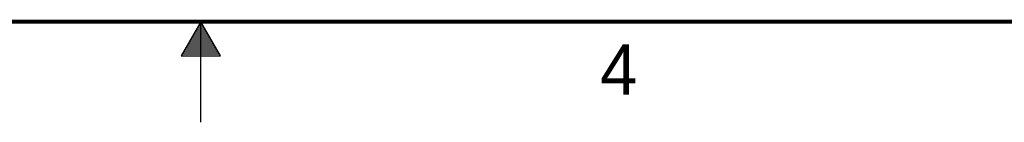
# Model space of a CAD drawing. Header units: inches. Extents: x 0 to 34, y 0 to 22.
# Tile 31 of 94: x 16.1 to 21, y 0 to 0.5. Entities that reach past the tile are written whole.
import ezdxf

# ---------------------------------------------------------------- set-up
doc = ezdxf.new("R2010")
doc.units = ezdxf.units.IN
doc.header["$LTSCALE"] = 1.87
doc.header["$MEASUREMENT"] = 0
doc.layers.get('0').update_dxf_attribs({"linetype": 'CONTINUOUS'})
doc.styles.get("Standard").update_dxf_attribs({"font": 'txt', "width": 0.8})

msp = doc.modelspace()

# ---------------------------------------------------------------- linework, layer by layer
at = {"color": 2, "linetype": 'CONTINUOUS'}
for p, q in [((17, 0.5), (16.902, 0.3303)), ((17.098, 0.3303), (17, 0.5)), ((17, 0), (17, 0.5)), ((16.9712, 0.45), (17.0289, 0.45)), ((16.9769, 0.46), (17.0231, 0.46)), ((16.9827, 0.47), (17.0173, 0.47)), ((16.9885, 0.48), (17.0116, 0.48)), ((16.9942, 0.49), (17.0058, 0.49)), ((16.9423, 0.4), (17.0578, 0.4)), ((16.9481, 0.41), (17.052, 0.41)), ((16.9538, 0.42), (17.0462, 0.42)), ((16.9596, 0.43), (17.0404, 0.43)), ((16.9654, 0.44), (17.0347, 0.44)), ((16.9134, 0.35), (17.0866, 0.35)), ((16.9192, 0.36), (17.0808, 0.36)), ((16.925, 0.37), (17.0751, 0.37)), ((16.9307, 0.38), (17.0693, 0.38)), ((16.9365, 0.39), (17.0635, 0.39)), ((16.902, 0.3303), (17.098, 0.3303)), ((16.9076, 0.34), (17.0924, 0.34))]:
    msp.add_line(p, q, dxfattribs=at)
at = {"color": 7, "linetype": 'CONTINUOUS', "const_width": 0.02}
msp.add_lwpolyline([(0.5, 0.5), (33.5, 0.5)], dxfattribs=at)

# ---------------------------------------------------------------- texts
at = {"color": 2, "linetype": 'CONTINUOUS'}
msp.add_text('4', height=0.25, dxfattribs=at).set_placement((18.9884, 0.1369))

doc.saveas('drawing.dxf')
